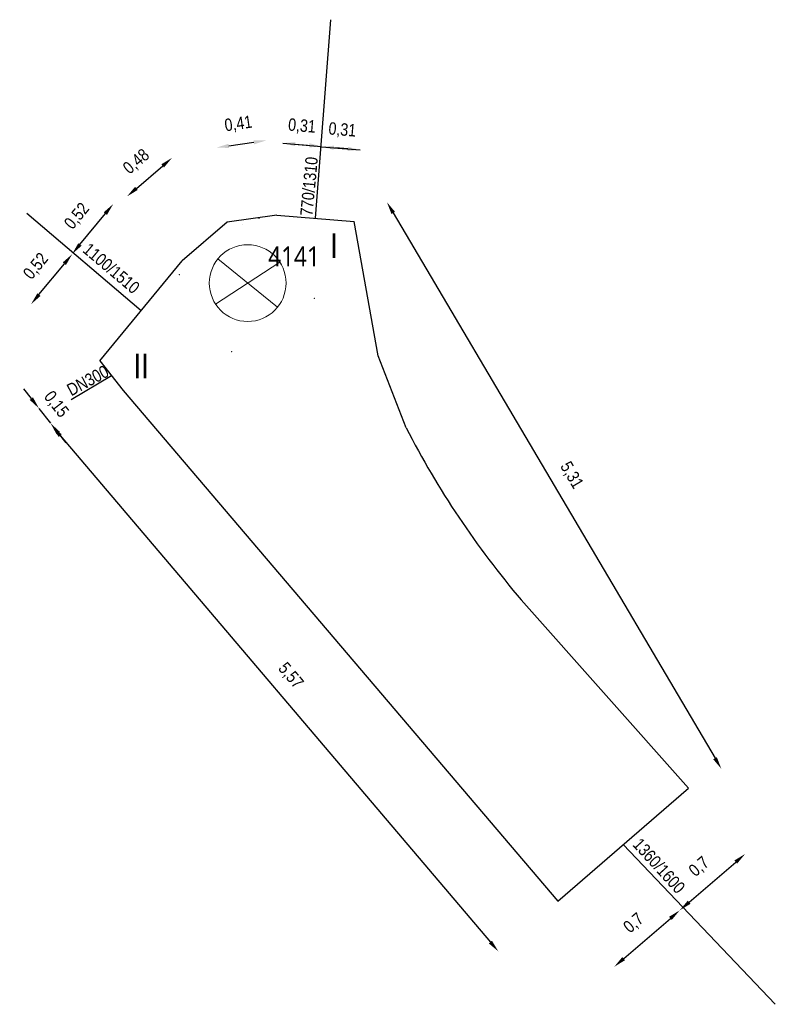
# Model space of a CAD drawing. Extents: x 563335 to 563800, y 5936771 to 5937339.
# Tile 1 of 9: x 563384.27 to 563390.37, y 5937036.56 to 5937044.51. Entities that reach past the tile are written whole.
import ezdxf

# ---------------------------------------------------------------- set-up
doc = ezdxf.new("R2010")
doc.units = 0
for name, color, linetype in [('Achsen_M', 32, 'Continuous'), ('Bauwerke', 250, 'Continuous'), ('bemaßung', 252, 'Continuous'), ('beschriftung layout', 7, 'Continuous')]:
    doc.layers.add(name, color=color, linetype=linetype)
for name, color, linetype, lineweight in [('VERM_Punkt_Nr', 7, 'Continuous', 25), ('VERM_Siel_Symbol', 7, 'Continuous', 18), ('VERM_Topo_Symbol', 7, 'Continuous', 18)]:
    doc.layers.add(name, color=color, linetype=linetype, lineweight=lineweight)
doc.styles.add('Segoe UI', font='segoeui.ttf', dxfattribs={"height": 12})
doc.styles.get("Standard").update_dxf_attribs({"font": 'swissc.ttf'})
doc.styles.add('VERM_ARIAL', font='arial.ttf', dxfattribs={"width": 0.875, "height": 1.6})
doc.dimstyles.new('Beschriftung', dxfattribs={"dimscale": 0, "dimtxt": 0.1, "dimasz": 0.1, "dimexe": 1.25, "dimexo": 0.625, "dimgap": 0.1, "dimtad": 1, "dimtxsty": 'Standard', "dimcen": 0.25, "dimse1": 1, "dimse2": 1, "dimadec": 0, "dimazin": 0, "dimtfac": 1, "dimtmove": 1, "dimatfit": 3, "dimfxl": 1, "dimarcsym": 0})

# ---------------------------------------------------------------- blocks, each defined once
blk = doc.blocks.new('2DECKEL')
at = {"color": 0, "linetype": 'ByBlock', "lineweight": -2}
for p, q in [((-2.598, -1.691), (2.598, 1.691)), ((2.411, -1.948), (-2.411, 1.948))]:
    blk.add_line(p, q, dxfattribs=at)
blk.add_circle((0, 0), 3.1, dxfattribs=at)
at = {"layer": 'VERM_Punkt_Nr', "color": 0, "style": 'VERM_ARIAL', "width": 0.875}
blk.add_attdef('PNR', (4.073, 1.379), '', height=1.6, dxfattribs=at)
blk = doc.blocks.new('*D88')
at = {"layer": 'bemaßung', "color": 0, "lineweight": -2, "transparency": 16777216}
blk.add_line((563384.5929, 5937041.1551), (563388.0698, 5937037.0652), dxfattribs=at)
at = {"layer": 'bemaßung', "color": 0, "transparency": 16777216}
for points in [[(563384.6056, 5937041.1659), (563384.5802, 5937041.1443), (563384.5281, 5937041.2313)], [(563388.0825, 5937037.076), (563388.0571, 5937037.0544), (563388.1346, 5937036.9891)]]:
    blk.add_solid(points, dxfattribs=at)
at = {"layer": 'Defpoints', "color": 0, "transparency": 16777216}
for p in [(563385.0077, 5937041.639, 10.2047), (563388.6141, 5937037.3968, 10.2047), (563388.1346, 5937036.9891)]:
    blk.add_point(p, dxfattribs=at)
at = {"layer": 'bemaßung', "color": 0, "transparency": 16777216, "insert": (563386.4529, 5937039.2135), "char_height": 0.1, "attachment_point": 5, "rotation": 310.369}
blk.add_mtext('5,57', dxfattribs=at)
blk = doc.blocks.new('*D89')
at = {"layer": 'bemaßung', "color": 0, "lineweight": -2, "transparency": 16777216}
blk.add_line((563389.1468, 5937036.9316), (563389.5239, 5937037.2565), dxfattribs=at)
at = {"layer": 'bemaßung', "color": 0, "transparency": 16777216}
for points in [[(563389.5131, 5937037.2691), (563389.5348, 5937037.2438), (563389.5997, 5937037.3217)], [(563389.1359, 5937036.9442), (563389.1577, 5937036.919), (563389.071, 5937036.8663)]]:
    blk.add_solid(points, dxfattribs=at)
at = {"layer": 'Defpoints', "color": 0, "transparency": 16777216}
for p in [(563389.1428, 5937037.8521, 10.2047), (563388.6141, 5937037.3968, 10.2047), (563389.5997, 5937037.3217)]:
    blk.add_point(p, dxfattribs=at)
at = {"layer": 'bemaßung', "color": 0, "transparency": 16777216, "insert": (563389.2311, 5937037.2151), "char_height": 0.1, "attachment_point": 5, "rotation": 40.74}
blk.add_mtext('0,7', dxfattribs=at)
blk = doc.blocks.new('*D90')
at = {"layer": 'bemaßung', "color": 0, "lineweight": -2, "transparency": 16777216}
blk.add_line((563389.6755, 5937037.387), (563390.0526, 5937037.7118), dxfattribs=at)
at = {"layer": 'bemaßung', "color": 0, "transparency": 16777216}
for points in [[(563390.0418, 5937037.7245), (563390.0635, 5937037.6992), (563390.1284, 5937037.7771)], [(563389.6646, 5937037.3996), (563389.6864, 5937037.3744), (563389.5997, 5937037.3217)]]:
    blk.add_solid(points, dxfattribs=at)
at = {"layer": 'Defpoints', "color": 0, "transparency": 16777216}
for p in [(563389.6715, 5937038.3075, 10.2047), (563389.1428, 5937037.8521, 10.2047), (563390.1284, 5937037.7771)]:
    blk.add_point(p, dxfattribs=at)
at = {"layer": 'bemaßung', "color": 0, "transparency": 16777216, "insert": (563389.7597, 5937037.6705), "char_height": 0.1, "attachment_point": 5, "rotation": 40.74}
blk.add_mtext('0,7', dxfattribs=at)
blk = doc.blocks.new('*D91')
at = {"layer": 'bemaßung', "color": 0, "lineweight": -2, "transparency": 16777216}
blk.add_line((563384.4216, 5937042.2939), (563384.6269, 5937042.5434), dxfattribs=at)
at = {"layer": 'bemaßung', "color": 0, "transparency": 16777216}
for points in [[(563384.6141, 5937042.554), (563384.6398, 5937042.5328), (563384.6905, 5937042.6206)], [(563384.4087, 5937042.3045), (563384.4344, 5937042.2833), (563384.358, 5937042.2167)]]:
    blk.add_solid(points, dxfattribs=at)
at = {"layer": 'Defpoints', "color": 0, "transparency": 16777216}
for p in [(563384.6905, 5937042.6206), (563385.2464, 5937042.163, 10.2047), (563384.9139, 5937041.7591, 10.2047)]:
    blk.add_point(p, dxfattribs=at)
at = {"layer": 'bemaßung', "color": 0, "transparency": 16777216, "insert": (563384.4007, 5937042.5204), "char_height": 0.1, "attachment_point": 5, "rotation": 50.53887}
blk.add_mtext('0,52', dxfattribs=at)
blk = doc.blocks.new('*D92')
at = {"layer": 'bemaßung', "color": 0, "lineweight": -2, "transparency": 16777216}
blk.add_line((563384.753, 5937042.6987), (563384.9584, 5937042.9482), dxfattribs=at)
at = {"layer": 'bemaßung', "color": 0, "transparency": 16777216}
for points in [[(563384.9455, 5937042.9588), (563384.9712, 5937042.9376), (563385.0219, 5937043.0254)], [(563384.7401, 5937042.7093), (563384.7659, 5937042.6881), (563384.6894, 5937042.6215)]]:
    blk.add_solid(points, dxfattribs=at)
at = {"layer": 'Defpoints', "color": 0, "transparency": 16777216}
for p in [(563385.0219, 5937043.0254), (563385.5789, 5937042.5669, 10.2047), (563385.2464, 5937042.163, 10.2047)]:
    blk.add_point(p, dxfattribs=at)
at = {"layer": 'bemaßung', "color": 0, "transparency": 16777216, "insert": (563384.7322, 5937042.9251), "char_height": 0.1, "attachment_point": 5, "rotation": 50.53887}
blk.add_mtext('0,52', dxfattribs=at)
blk = doc.blocks.new('*D93')
at = {"layer": 'bemaßung', "color": 0, "lineweight": -2, "transparency": 16777216}
blk.add_line((563385.2094, 5937043.152), (563385.4214, 5937043.3336), dxfattribs=at)
at = {"layer": 'bemaßung', "color": 0, "transparency": 16777216}
for points in [[(563385.4106, 5937043.3462), (563385.4323, 5937043.3209), (563385.4974, 5937043.3986)], [(563385.1986, 5937043.1646), (563385.2203, 5937043.1393), (563385.1335, 5937043.0869)]]:
    blk.add_solid(points, dxfattribs=at)
at = {"layer": 'Defpoints', "color": 0, "transparency": 16777216}
for p in [(563385.4974, 5937043.3986), (563385.9428, 5937042.8786, 10.2047), (563385.5789, 5937042.5669, 10.2047)]:
    blk.add_point(p, dxfattribs=at)
at = {"layer": 'bemaßung', "color": 0, "transparency": 16777216, "insert": (563385.2114, 5937043.3642), "char_height": 0.1, "attachment_point": 5, "rotation": 40.58198}
blk.add_mtext('0,48', dxfattribs=at)
blk = doc.blocks.new('*D94')
at = {"layer": 'bemaßung', "color": 0, "lineweight": -2, "transparency": 16777216}
blk.add_line((563385.955, 5937043.4949), (563386.1583, 5937043.5242), dxfattribs=at)
at = {"layer": 'bemaßung', "color": 0, "transparency": 16777216}
for points in [[(563386.1559, 5937043.5407), (563386.1607, 5937043.5077), (563386.2573, 5937043.5385)], [(563385.9526, 5937043.5114), (563385.9574, 5937043.4784), (563385.856, 5937043.4806)]]:
    blk.add_solid(points, dxfattribs=at)
at = {"layer": 'Defpoints', "color": 0, "transparency": 16777216}
for p in [(563386.2573, 5937043.5385), (563386.3441, 5937042.9364, 10.2047), (563385.9428, 5937042.8786, 10.2047)]:
    blk.add_point(p, dxfattribs=at)
at = {"layer": 'bemaßung', "color": 0, "transparency": 16777216, "insert": (563386.0338, 5937043.6678), "char_height": 0.1, "attachment_point": 5, "rotation": 8.20456}
blk.add_mtext('0,41', dxfattribs=at)
blk = doc.blocks.new('*D97')
at = {"layer": 'bemaßung', "color": 0, "lineweight": -2, "transparency": 16777216}
blk.add_line((563387.2845, 5937042.9538), (563389.8853, 5937038.5499), dxfattribs=at)
at = {"layer": 'bemaßung', "color": 0, "transparency": 16777216}
for points in [[(563387.2989, 5937042.9623), (563387.2702, 5937042.9453), (563387.2337, 5937043.0399)], [(563389.8996, 5937038.5584), (563389.8709, 5937038.5414), (563389.9361, 5937038.4638)]]:
    blk.add_solid(points, dxfattribs=at)
at = {"layer": 'Defpoints', "color": 0, "transparency": 16777216}
for p in [(563386.9691, 5937042.8836, 10.2047), (563389.9361, 5937038.4638), (563389.6715, 5937038.3075, 10.2047)]:
    blk.add_point(p, dxfattribs=at)
at = {"layer": 'bemaßung', "color": 0, "transparency": 16777216, "insert": (563388.7226, 5937040.8332), "char_height": 0.1, "attachment_point": 5, "rotation": 300.56426}
blk.add_mtext('5,31', dxfattribs=at)

msp = doc.modelspace()

# ---------------------------------------------------------------- linework, layer by layer
msp.add_line((563386.0661, 5937042.8616, 10.2926), (563386.0661, 5937042.8616, 10.2926))
msp.add_line((563386.0661, 5937042.8616, 10.2926), (563386.0661, 5937042.8616, 10.2926))
msp.add_line((563386.0661, 5937042.8616, 10.2926), (563386.0661, 5937042.8616, 10.2926))
at = {"layer": 'Achsen_M'}
for p, q in [((563386.6566, 5937042.91, 10.2047), (563386.779, 5937044.5139, 10.2047)), ((563385.2464, 5937042.163, 10.2047), (563384.3246, 5937042.9493, 10.2047)), ((563385.0077, 5937041.639, 10.2047), (563384.6807, 5937041.4447, 10.2047)), ((563389.1428, 5937037.8521, 10.2047), (563390.3721, 5937036.5628))]:
    msp.add_line(p, q, dxfattribs=at)
at = {"layer": 'Bauwerke'}
for p, q in [((563386.3441, 5937042.9364, 10.2047), (563385.9428, 5937042.8786, 10.2047)), ((563386.3441, 5937042.9364, 10.2047), (563386.9691, 5937042.8836, 10.2047)), ((563385.9428, 5937042.8786, 10.2047), (563385.5789, 5937042.5669, 10.2047)), ((563387.1633, 5937041.7994, 10.2047), (563386.9691, 5937042.8836, 10.2047)), ((563384.9139, 5937041.7591, 10.2047), (563385.5789, 5937042.5669, 10.2047)), ((563387.3891, 5937041.2184, 10.2047), (563387.1633, 5937041.7994, 10.2047)), ((563384.9139, 5937041.7591, 10.2047), (563385.1014, 5937041.5189, 10.2047)), ((563385.1014, 5937041.5189, 10.2047), (563388.6141, 5937037.3968, 10.2047)), ((563389.6715, 5937038.3075, 10.2047), (563388.3194, 5937039.8279, 10.2047)), ((563388.6141, 5937037.3968, 10.2047), (563389.6715, 5937038.3075, 10.2047))]:
    msp.add_line(p, q, dxfattribs=at)
msp.add_arc((563393.8113, 5937044.5087, 10.2047), 7.216, 207.12735, 220.44155, dxfattribs=at)
at = {"layer": 'bemaßung'}
for p, q in [((563386.3931, 5937043.5172), (563386.7056, 5937043.4908)), ((563386.4928, 5937043.5088), (563386.5924, 5937043.5004)), ((563386.7054, 5937043.4882), (563387.0179, 5937043.4618)), ((563386.8051, 5937043.4797), (563386.9047, 5937043.4713)), ((563386.9183, 5937043.4702), (563386.8186, 5937043.4786)), ((563384.3603, 5937041.4538), (563384.2987, 5937041.5327)), ((563384.4218, 5937041.375), (563384.5155, 5937041.2549)), ((563384.577, 5937041.1761), (563384.6386, 5937041.0972))]:
    msp.add_line(p, q, dxfattribs=at)
for points in [[(563386.4914, 5937043.4922), (563386.4942, 5937043.5254), (563386.3931, 5937043.5172)], [(563386.6074, 5937043.5158), (563386.6046, 5937043.4826), (563386.7056, 5937043.4908)], [(563386.8065, 5937043.4963), (563386.8036, 5937043.4631), (563386.7054, 5937043.4882)], [(563386.9169, 5937043.4536), (563386.9197, 5937043.4868), (563387.0179, 5937043.4618)], [(563384.3734, 5937041.4641), (563384.3471, 5937041.4436), (563384.4218, 5937041.375)], [(563384.5902, 5937041.1863), (563384.5639, 5937041.1658), (563384.5155, 5937041.2549)]]:
    msp.add_solid(points, dxfattribs=at)
at = {"layer": 'VERM_Siel_Symbol'}
msp.add_point((563386.1084, 5937042.3871, 10.2926), dxfattribs=at)
at = {"layer": 'VERM_Topo_Symbol'}
for p in [(563386.2004, 5937042.9106, 10.2137), (563385.5556, 5937042.4561, 10.2073), (563386.6461, 5937042.2644, 10.2047), (563385.9784, 5937041.8322, 10.1865)]:
    msp.add_point(p, dxfattribs=at)

# ---------------------------------------------------------------- block references
at = {"layer": 'VERM_Siel_Symbol'}
ref = msp.add_blockref('2DECKEL', (563386.1084, 5937042.3871, 10.2926), dxfattribs=dict(at, xscale=0.1, yscale=0.1, zscale=0.1))
ref.add_attrib('PNR', '4141', (563386.2742, 5937042.5227, 10.2926), dxfattribs={"layer": 'VERM_Punkt_Nr', "color": 0, "height": 0.16, "style": 'Segoe UI', "width": 0.875})

# ---------------------------------------------------------------- texts
at = {"layer": 'Achsen_M', "char_height": 0.1, "attachment_point": 1}
for s, insert, rotation in [('\\A1;770/1310', (563386.532, 5937042.935), 84.61386), ('\\A1;1100/1510', (563384.8326, 5937042.719), 319.8358), ('\\A1;DN300', (563384.6352, 5937041.5596), 28.23521), ('\\A1;1360/1600', (563389.287, 5937037.915), 312.4092)]:
    msp.add_mtext_dynamic_manual_height_columns(s, width=0.6503, gutter_width=12.5, heights=[0], dxfattribs=dict(at, insert=insert, rotation=rotation))
at = {"layer": 'bemaßung', "char_height": 0.1, "attachment_point": 5}
for s, insert, rotation in [('0,31', (563386.5467, 5937043.6504), 355.17176), ('0,31', (563386.8729, 5937043.6191), 355.17176), ('0,15', (563384.5577, 5937041.4053), 307.96902)]:
    msp.add_mtext(s, dxfattribs=dict(at, insert=insert, rotation=rotation))
at = {"layer": 'beschriftung layout', "char_height": 0.2, "attachment_point": 1}
for s, insert in [('I', (563386.7728, 5937042.7899)), ('II', (563385.1839, 5937041.8182))]:
    msp.add_mtext_dynamic_manual_height_columns(s, width=0.363093, gutter_width=12.5, heights=[0], dxfattribs=dict(at, insert=insert))

# ---------------------------------------------------------------- dimensions: what is measured, and where the dimension line sits
at = {"layer": 'bemaßung'}
for p1, p2, distance, picture, middle in [((563385.9428, 5937042.8786, 10.2047), (563386.3441, 5937042.9364, 10.2047), 0.6082, '*D94', (563386.0338, 5937043.6678)), ((563385.5789, 5937042.5669, 10.2047), (563385.9428, 5937042.8786, 10.2047), 0.6847, '*D93', (563385.2114, 5937043.3642)), ((563385.2464, 5937042.163, 10.2047), (563385.5789, 5937042.5669, 10.2047), 0.7214, '*D92', (563384.7322, 5937042.9251)), ((563386.9691, 5937042.8836, 10.2047), (563389.6715, 5937038.3075, 10.2047), 0.3073, '*D97', (563388.7226, 5937040.8332)), ((563384.9139, 5937041.7591, 10.2047), (563385.2464, 5937042.163, 10.2047), 0.7201, '*D91', (563384.4007, 5937042.5204)), ((563385.0077, 5937041.639, 10.2047), (563388.6141, 5937037.3968, 10.2047), -0.6295, '*D88', (563386.4529, 5937039.2135)), ((563389.1428, 5937037.8521, 10.2047), (563389.6715, 5937038.3075, 10.2047), -0.7001, '*D90', (563389.7597, 5937037.6705)), ((563388.6141, 5937037.3968, 10.2047), (563389.1428, 5937037.8521, 10.2047), -0.7001, '*D89', (563389.2311, 5937037.2151))]:
    dim = msp.add_aligned_dim(p1=p1, p2=p2, distance=distance, dimstyle='Beschriftung', dxfattribs=at)
    dim.commit()
    dim.dimension.update_dxf_attribs({"geometry": picture, "text_midpoint": middle})

doc.saveas('drawing.dxf')
